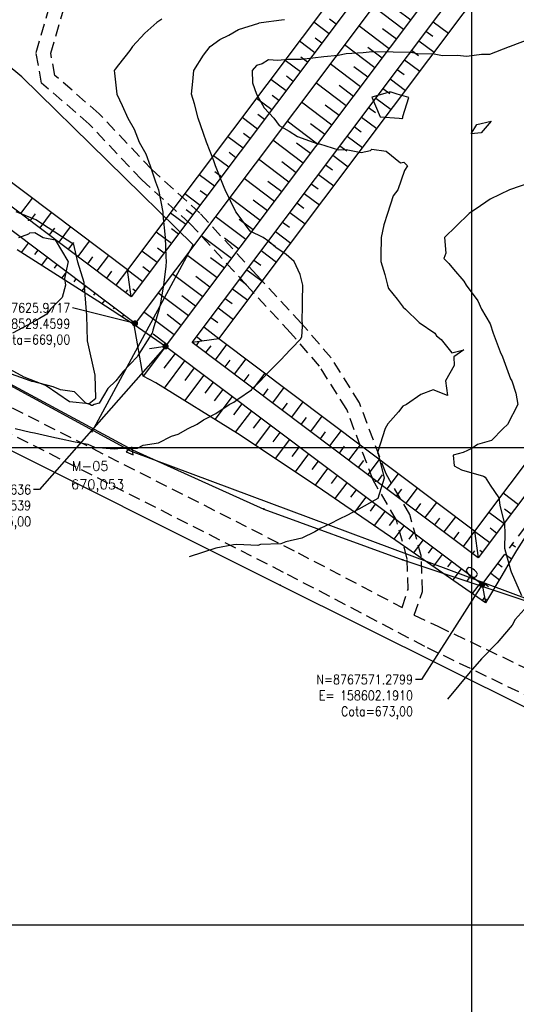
# Model space of a CAD drawing. Header units: millimetres. Extents: x 158365 to 159725, y 8767237 to 8767959.
# Tile 4 of 10: x 158505 to 158609, y 8767483 to 8767690. Entities that reach past the tile are written whole.
import ezdxf
from ezdxf.enums import TextEntityAlignment as Align

# ---------------------------------------------------------------- set-up
doc = ezdxf.new("R2010")
doc.units = ezdxf.units.MM
doc.header["$LTSCALE"] = 5
doc.linetypes.add('CENTER', pattern=[50.8, 31.75, -6.35, 6.35, -6.35])
doc.linetypes.add('DASHED', pattern=[0.75, 0.5, -0.25])
for name, color, linetype in [('$CURVAS1', 30, 'Continuous'), ('$CURVAS2', 40, 'Continuous'), ('AREA_ESPECIAL', 3, 'Continuous'), ('CASA', 6, 'Continuous'), ('CERCA', 3, 'CERCA_LINE'), ('ESTRADA_BARRO', 9, 'DASHED'), ('MALHA', 9, 'Continuous'), ('MALHA_100', 7, 'Continuous'), ('TER-BERMA', 103, 'Continuous'), ('TER-COORDENADAS', 101, 'Continuous'), ('TER-COTAS', 101, 'Continuous'), ('TER-EIXO', 100, 'CENTER'), ('TER-ESTACAS', 100, 'Continuous'), ('TER-OFFSET', 102, 'Continuous'), ('TER-OFFSET-LINHA', 101, 'Continuous'), ('TEXTO', 2, 'Continuous'), ('TXT_COORD', 3, 'Continuous')]:
    doc.layers.add(name, color=color, linetype=linetype)
doc.styles.add('GEOSIS', font='ROMANS.SHX')
doc.styles.add('ROMANS', font='romans.shx', dxfattribs={"width": 0.85})
doc.styles.add('SIMPLEX', font='simplex', dxfattribs={"height": 0.2})
doc.linetypes.add('CERCA_LINE', pattern='A,0.5,-0.2,["X",Standard,S=0.1,R=0,X=-0.1,Y=-0.05],-0.25', length=0.95)
doc.dimstyles.new('COTA-500-EXTERNA', dxfattribs={"dimtxt": 2, "dimasz": 1, "dimexe": 0, "dimexo": 3, "dimgap": 0.5, "dimtad": 1, "dimzin": 4, "dimdsep": 46, "dimtxsty": 'ROMANS', "dimblk1": 'DOT1', "dimblk2": 'DOT1', "dimsah": 1, "dimcen": 0.2, "dimclrd": 256, "dimclre": 256, "dimclrt": 102, "dimadec": 0, "dimazin": 0, "dimtfac": 1, "dimtix": 1, "dimtmove": 2, "dimatfit": 3, "dimldrblk": 'DOT1', "dimfxl": 0, "dimtvp": 0.025, "dimtolj": 1, "dimtzin": 4, "dimlwd": -1, "dimlwe": -1, "dimarcsym": 0})

# ---------------------------------------------------------------- blocks, each defined once
blk = doc.blocks.new('DOT1')
for q in [(0, 3.36), (0, -3.36)]:
    blk.add_line((0, 0), q)
at = {"linetype": 'ByBlock'}
blk.add_line((0, 0), (-1.2, 0), dxfattribs=at)
at = {"color": 0, "linetype": 'ByBlock', "const_width": 0.36}
blk.add_lwpolyline([(-0.18, 0, 1), (0.18, 0, 1)], format="xyb", close=True, dxfattribs=at)

msp = doc.modelspace()

# ---------------------------------------------------------------- linework, layer by layer
at = {"layer": '$CURVAS1'}
msp.add_polyline3d([(158504.353, 8767603.958, 670), (158507.556, 8767603.223, 670), (158508.388, 8767603.03, 670), (158512.057, 8767602.226, 670), (158514.006, 8767601.793, 670), (158516.571, 8767601.254, 670), (158519.557, 8767600.691, 670), (158520.989, 8767600.089, 670), (158525.055, 8767599.695, 670), (158525.848, 8767599.807, 670), (158528.52, 8767599.88, 670), (158529.971, 8767599.864, 670), (158531.175, 8767600.461, 670), (158534.407, 8767600.99, 670), (158537.114, 8767602.339, 670), (158538.528, 8767602.749, 670), (158540.625, 8767603.958, 670), (158542.468, 8767604.869, 670), (158543.827, 8767605.765, 670), (158546.36, 8767607.085, 670), (158549.209, 8767608.958, 670), (158550.148, 8767609.508, 670), (158550.993, 8767610.096, 670), (158553.858, 8767612.089, 670), (158554.11, 8767612.314, 670), (158555.724, 8767613.958, 670), (158557.171, 8767615.463, 670), (158560.225, 8767618.561, 670), (158560.486, 8767618.833, 670), (158560.587, 8767618.958, 670), (158564.135, 8767622.679, 670), (158564.437, 8767623.167, 670), (158564.546, 8767625.324, 670), (158564.509, 8767627.129, 670), (158564.553, 8767628.958, 670), (158564.569, 8767630.668, 670), (158564.631, 8767633.958, 670), (158564.067, 8767636.244, 670), (158562.832, 8767638.958, 670), (158561.135, 8767640.381, 670), (158558.981, 8767641.842, 670), (158557.508, 8767643.126, 670), (158556.318, 8767643.958, 670), (158553.576, 8767645.264, 670), (158550.872, 8767648.958, 670), (158550.604, 8767649.319, 670), (158548.347, 8767653.958, 670), (158548.164, 8767654.439, 670), (158546.319, 8767658.958, 670), (158545.943, 8767659.997, 670), (158544.472, 8767663.958, 670), (158543.824, 8767665.759, 670), (158542.671, 8767668.958, 670), (158541.907, 8767671.924, 670), (158541.327, 8767673.958, 670), (158541.568, 8767676.669, 670), (158541.764, 8767678.958, 670), (158543.828, 8767682.15, 670), (158545.231, 8767683.958, 670), (158547.199, 8767685.408, 670), (158549.118, 8767686.347, 670), (158551.136, 8767687.533, 670), (158555.383, 8767688.877, 670), (158555.453, 8767688.9, 670), (158555.878, 8767688.958, 670), (158560.127, 8767689.552, 670), (158560.762, 8767689.635, 670)], dxfattribs=at)
at = {"layer": '$CURVAS2'}
for points in [[(158535.058, 8767689.69, 669), (158534.051, 8767688.958, 669), (158531.514, 8767686.777, 669), (158528.944, 8767683.958, 669), (158528.34, 8767683.125, 669), (158526.017, 8767680.145, 669), (158525.279, 8767679.247, 669), (158525.069, 8767678.958, 669), (158525.13, 8767678.372, 669), (158525.626, 8767673.958, 669), (158526.747, 8767671.605, 669), (158527.933, 8767668.958, 669), (158529.259, 8767666.629, 669), (158530.32, 8767663.958, 669), (158531.697, 8767661.505, 669), (158532.643, 8767658.958, 669), (158533.758, 8767655.626, 669), (158534.41, 8767653.958, 669), (158535.277, 8767649.251, 669), (158535.297, 8767648.958, 669), (158535.307, 8767648.724, 669), (158535.79, 8767643.958, 669), (158535.9, 8767639.91, 669), (158535.995, 8767638.958, 669), (158535.917, 8767637.971, 669), (158535.41, 8767633.958, 669), (158534.771, 8767630.264, 669), (158534.547, 8767628.958, 669), (158533.219, 8767624.549, 669), (158533.046, 8767623.958, 669), (158532.974, 8767623.858, 669), (158532.488, 8767623.087, 669), (158530.183, 8767619.44, 669), (158529.936, 8767618.958, 669), (158526.941, 8767615.924, 669), (158525.407, 8767613.958, 669), (158523.742, 8767612.322, 669), (158521.919, 8767609.277, 669), (158520.902, 8767608.958, 669), (158520.523, 8767608.759, 669), (158520.345, 8767608.8, 669), (158520.004, 8767608.958, 669), (158519.158, 8767609.29, 669), (158516.755, 8767611.622, 669), (158513.875, 8767612.055, 669), (158512.291, 8767612.694, 669), (158508.008, 8767613.788, 669), (158507.853, 8767613.817, 669), (158507.478, 8767613.958, 669), (158503.604, 8767615.319, 669)], [(158612.138, 8767685.529, 671), (158608.077, 8767683.958, 671), (158607.958, 8767683.889, 671), (158607.877, 8767683.866, 671), (158603.752, 8767682.301, 671), (158602.09, 8767682.29, 671), (158598.984, 8767681.837, 671), (158597, 8767682.11, 671), (158593.882, 8767682.042, 671), (158592.136, 8767682.382, 671), (158588.672, 8767682.46, 671), (158587.291, 8767682.694, 671), (158583.522, 8767682.761, 671), (158582.378, 8767682.866, 671), (158578.515, 8767682.775, 671), (158577.277, 8767682.664, 671), (158573.69, 8767682.425, 671), (158571.998, 8767682.106, 671), (158568.997, 8767681.811, 671), (158566.707, 8767681.525, 671), (158564.269, 8767681.268, 671), (158561.579, 8767681.269, 671), (158559.383, 8767681.039, 671), (158557.439, 8767681.18, 671), (158556.117, 8767680.346, 671), (158554.927, 8767679.951, 671), (158554.017, 8767678.958, 671), (158554.108, 8767676.326, 671), (158554.947, 8767673.958, 671), (158556.506, 8767671.123, 671), (158558.514, 8767668.958, 671), (158559.657, 8767667.425, 671), (158561.774, 8767666.258, 671), (158563.492, 8767665.094, 671), (158566.769, 8767663.958, 671), (158567.741, 8767663.592, 671), (158568.127, 8767663.551, 671), (158572.111, 8767662.332, 671), (158573.716, 8767662.374, 671), (158576.829, 8767661.768, 671), (158578.818, 8767662.17, 671), (158579.062, 8767662.443, 671), (158582.08, 8767662.041, 671), (158585.11, 8767659.586, 671), (158585.807, 8767659.724, 671), (158586.591, 8767658.958, 671), (158585.9, 8767658.005, 671), (158584.535, 8767653.958, 671), (158583.549, 8767652.707, 671), (158582.349, 8767648.958, 671), (158581.608, 8767646.59, 671), (158581.04, 8767643.958, 671), (158581.002, 8767640.114, 671), (158580.995, 8767638.958, 671), (158581.811, 8767636.182, 671), (158582.389, 8767633.958, 671), (158582.595, 8767633.3, 671), (158584.366, 8767631.073, 671), (158585.629, 8767629.368, 671), (158586.176, 8767628.958, 671), (158589.012, 8767626.134, 671), (158592.305, 8767623.958, 671), (158592.62, 8767623.35, 671), (158593.611, 8767622.584, 671), (158595.845, 8767619.801, 671), (158598.398, 8767620.449, 671), (158596.249, 8767618.958, 671), (158596.332, 8767617.142, 671), (158594.546, 8767613.958, 671), (158594.941, 8767610.879, 671), (158591.963, 8767612.037, 671), (158589.363, 8767611.079, 671), (158586.346, 8767608.958, 671), (158585.592, 8767608.62, 671), (158584.674, 8767607.459, 671), (158582.425, 8767604.956, 671), (158581.898, 8767603.958, 671), (158580.321, 8767599.164, 671), (158580.26, 8767598.958, 671), (158580.31, 8767598.73, 671), (158580.391, 8767598.625, 671), (158581.701, 8767593.555, 671), (158580.376, 8767589.284, 671), (158579.731, 8767588.958, 671), (158576.375, 8767587.056, 671), (158573.819, 8767585.75, 671), (158572.372, 8767585.062, 671), (158570.23, 8767583.958, 671), (158568.364, 8767583.077, 671), (158567.119, 8767582.349, 671), (158564.411, 8767580.982, 671), (158561.043, 8767580.196, 671), (158559.981, 8767579.843, 671), (158555.787, 8767579.684, 671), (158555.179, 8767579.448, 671), (158550.791, 8767579.693, 671), (158550.114, 8767579.577, 671), (158546.365, 8767578.899, 671), (158540.819, 8767577.106, 671)], [(158583.136, 8767674.384, 672), (158582.693, 8767674.42, 672), (158581.356, 8767673.958, 672), (158579.07, 8767673.328, 672), (158580.844, 8767669.249, 672), (158584.816, 8767668.958, 672), (158585.388, 8767668.886, 672), (158585.457, 8767668.891, 672), (158585.611, 8767668.958, 672), (158585.602, 8767669.315, 672), (158586.861, 8767673.267, 672), (158584.367, 8767673.958, 672), (158583.136, 8767674.384, 672)], [(158604.127, 8767668.324, 671), (158601.97, 8767665.87, 671), (158599.906, 8767665.686, 671), (158601.092, 8767667.628, 671), (158604.127, 8767668.324, 671)], [(158612.204, 8767655.398, 672), (158607.964, 8767653.958, 672), (158607.929, 8767653.947, 672), (158607.914, 8767653.938, 672), (158603.894, 8767652.017, 672), (158600.934, 8767649.979, 672), (158600.149, 8767649.508, 672), (158599.457, 8767648.958, 672), (158596.74, 8767646.326, 672), (158594.286, 8767643.958, 672), (158594.575, 8767640.655, 672), (158594.144, 8767639.577, 672), (158594.794, 8767638.958, 672), (158595.22, 8767638.55, 672), (158596.224, 8767637.357, 672), (158598.368, 8767634.846, 672), (158598.864, 8767633.958, 672), (158601.282, 8767630.674, 672), (158602.042, 8767628.958, 672), (158603.876, 8767625.862, 672), (158604.518, 8767623.958, 672), (158605.959, 8767620.029, 672), (158606.492, 8767618.958, 672), (158608.139, 8767614.388, 672), (158608.418, 8767613.958, 672), (158609.231, 8767611.344, 672), (158609.706, 8767608.958, 672), (158607.5, 8767604.805, 672), (158606.577, 8767603.958, 672), (158604.178, 8767601.449, 672), (158601.263, 8767600.637, 672), (158600.031, 8767599.743, 672), (158598.249, 8767598.958, 672), (158596.121, 8767598.409, 672), (158596.306, 8767596.173, 672), (158597.85, 8767595.338, 672), (158602.473, 8767593.958, 672), (158602.847, 8767593.805, 672), (158603.864, 8767592.077, 672), (158605.674, 8767589.459, 672), (158605.772, 8767588.958, 672), (158605.942, 8767587.921, 672), (158606.879, 8767583.958, 672), (158606.944, 8767581.999, 672), (158606.863, 8767578.958, 672), (158606.858, 8767578.886, 672), (158608.132, 8767574.351, 672), (158608.254, 8767573.958, 672), (158610.443, 8767568.996, 672)], [(158505.076, 8767643.958, 668), (158507.218, 8767644.701, 668), (158507.436, 8767644.933, 668), (158508.458, 8767645.027, 668), (158510.226, 8767643.958, 668), (158512.693, 8767643.442, 668), (158515.41, 8767638.986, 668), (158515.428, 8767638.967, 668), (158515.427, 8767638.956, 668), (158514.661, 8767635.4, 668), (158514.871, 8767633.958, 668), (158514.21, 8767631.385, 668), (158511.733, 8767628.958, 668), (158510.956, 8767627.893, 668), (158509.449, 8767627.009, 668), (158507.064, 8767625.677, 668), (158503.785, 8767623.958, 668)], [(158611.008, 8767566.044, 672), (158609.115, 8767563.958, 672), (158608.521, 8767562.763, 672), (158605.699, 8767559.508, 672), (158605.347, 8767559.112, 672), (158605.192, 8767558.958, 672), (158602.045, 8767555.715, 672), (158599.705, 8767552.983, 672), (158594.974, 8767547.278, 672)]]:
    msp.add_polyline3d(points, dxfattribs=at)
at = {"layer": 'AREA_ESPECIAL'}
msp.add_lwpolyline([(158751.412, 8767728.562), (158539.163, 8767805.66), (158436.386, 8767649.323), (158528.618, 8767599.207), (158624.567, 8767563.495), (158697.924, 8767543.07)], close=True, dxfattribs=at)
msp.add_lwpolyline([(158520.402, 8767603.204), (158541.671, 8767642.412), (158505.734, 8767677.589), (158472.884, 8767704.842)], dxfattribs=at)
at = {"layer": 'CASA', "color": 2, "elevation": -705.681}
for points in [[(158515.756, 8767609.634), (158519.853, 8767609.211), (158521.245, 8767610.313), (158521.117, 8767615.102), (158519.504, 8767622.337), (158519.363, 8767627.658), (158518.824, 8767634.567), (158517.469, 8767638.791), (158516.66, 8767642.497), (158508.681, 8767647.673), (158504.551, 8767649.339)], [(158498.069, 8767619.168), (158506.179, 8767614.769), (158510.846, 8767612.94), (158515.756, 8767609.634)]]:
    msp.add_lwpolyline(points, dxfattribs=at)
at = {"layer": 'CERCA'}
for points, elevation in [([(158436.386, 8767649.323), (158528.896, 8767599.484)], -36.916), ([(158427.919, 8767637.134), (158559.859, 8767571.173), (158628.913, 8767536.842), (158673.41, 8767515.171), (158737.49, 8767482.47)], -36.787), ([(158528.896, 8767599.484), (158556.476, 8767587.101), (158585.598, 8767576.441), (158624.567, 8767563.495), (158697.92, 8767543.058), (158769.225, 8767539.085)], -36.916)]:
    msp.add_lwpolyline(points, dxfattribs=dict(at, elevation=elevation))
for p in [(158507.109, 8767647.62, -34.802), (158507.113, 8767647.633, 670.9), (158579.84, 8767592.929, -34.802), (158579.844, 8767592.941, 670.9), (158556.476, 8767587.101, -34.92), (158556.48, 8767587.114, 670.782), (158585.598, 8767576.441, -34.34), (158585.602, 8767576.454, 671.363), (158559.859, 8767571.173, -34.302), (158559.862, 8767571.186, 671.4)]:
    msp.add_point(p, dxfattribs=at)
at = {"layer": 'ESTRADA_BARRO'}
for p, q in [((158508.727, 8767682.721, -705.681), (158511.963, 8767693.83, -705.681)), ((158511.805, 8767682.56, -705.681), (158514.848, 8767693.007, -705.681)), ((158509.888, 8767676.316, -705.681), (158508.727, 8767682.721, -705.681)), ((158512.651, 8767677.896, -705.681), (158511.805, 8767682.56, -705.681)), ((158521.946, 8767669.891, -705.681), (158512.651, 8767677.896, -705.681)), ((158519.87, 8767667.72, -705.681), (158509.888, 8767676.316, -705.681)), ((158532.973, 8767658.191, -705.681), (158521.946, 8767669.891, -705.681)), ((158530.87, 8767656.048, -705.681), (158519.87, 8767667.72, -705.681)), ((158543.069, 8767649.042, -705.681), (158532.973, 8767658.191, -705.681)), ((158540.953, 8767646.91, -705.681), (158530.87, 8767656.048, -705.681)), ((158555.017, 8767636.047, -705.681), (158543.069, 8767649.042, -705.681)), ((158552.811, 8767634.014, -705.681), (158540.953, 8767646.91, -705.681)), ((158564.287, 8767626.01, -705.681), (158555.017, 8767636.047, -705.681)), ((158562.053, 8767624.007, -705.681), (158552.811, 8767634.014, -705.681)), ((158570.561, 8767618.797, -705.681), (158564.287, 8767626.01, -705.681)), ((158568.144, 8767617.004, -705.681), (158562.053, 8767624.007, -705.681)), ((158471.325, 8767619.111, -36.985), (158561.327, 8767573.492, -36.985)), ((158576.516, 8767609.311, -705.681), (158570.561, 8767618.797, -705.681)), ((158573.812, 8767607.975, -705.681), (158568.144, 8767617.004, -705.681)), ((158579.335, 8767593.171, -705.681), (158573.812, 8767607.975, -705.681)), ((158582.055, 8767594.463, -705.681), (158576.516, 8767609.311, -705.681)), ((158587.021, 8767585.982, -705.681), (158582.055, 8767594.463, -705.681)), ((158584.235, 8767584.802, -705.681), (158579.335, 8767593.171, -705.681)), ((158589.489, 8767577.123, -705.681), (158587.021, 8767585.982, -705.681)), ((158586.499, 8767576.674, -705.681), (158584.235, 8767584.802, -705.681)), ((158589.682, 8767569.839, -705.681), (158589.489, 8767577.123, -705.681)), ((158586.669, 8767570.279, -705.681), (158586.499, 8767576.674, -705.681)), ((158561.327, 8767573.492, -36.985), (158590.651, 8767558.093, -36.985)), ((158585.426, 8767566.484, -36.985), (158586.669, 8767570.279, -705.681)), ((158587.951, 8767564.856, -705.681), (158589.682, 8767569.839, -705.681)), ((158587.951, 8767564.856, -705.681), (158592.9, 8767562.56, -36.985)), ((158592.9, 8767562.56, -36.985), (158616.83, 8767551.169)), ((158590.651, 8767558.093, -36.985), (158617.161, 8767545.312, -36.985))]:
    msp.add_line(p, q, dxfattribs=at)
at = {"layer": 'ESTRADA_BARRO', "elevation": -36.985}
msp.add_lwpolyline([(158430.485, 8767645.064), (158454.579, 8767633.611), (158473.623, 8767623.552), (158563.62, 8767577.936), (158585.426, 8767566.484)], dxfattribs=at)
at = {"layer": 'MALHA'}
for p, q in [((158600, 8767959.373), (158600, 8767405.373)), ((158365.289, 8767600), (158993.297, 8767600)), ((158365.289, 8767500), (158908.208, 8767500)), ((158365.289, 8767500), (158993.297, 8767500))]:
    msp.add_line(p, q, dxfattribs=at)
at = {"layer": 'MALHA_100'}
msp.add_line((158365.289, 8767500), (158993.297, 8767500), dxfattribs=at)
at = {"layer": 'TER-BERMA'}
for p, q in [((158535.854, 8767621.164), (158669.879, 8767799.395)), ((158602.191, 8767571.28), (158535.854, 8767621.164))]:
    msp.add_line(p, q, dxfattribs=at)
for points in [[(158663.485, 8767804.203), (158529.46, 8767625.972), (158463.123, 8767675.855), (158597.148, 8767854.086)], [(158657.884, 8767803.41), (158528.667, 8767631.573), (158468.724, 8767676.648), (158597.941, 8767848.485)], [(158730.615, 8767748.718), (158601.398, 8767576.881), (158541.455, 8767621.957), (158670.672, 8767793.794)]]:
    msp.add_lwpolyline(points, close=True, dxfattribs=at)
at = {"layer": 'TER-EIXO', "ltscale": 0.05, "flags": 128}
msp.add_lwpolyline([(158602.191, 8767571.28), (158736.216, 8767749.511)], dxfattribs=at)
at = {"layer": 'TER-ESTACAS', "flags": 128}
msp.add_lwpolyline([(158602.191, 8767571.28), (158600.992, 8767572.181)], dxfattribs=at)
at = {"layer": 'TER-OFFSET'}
for p, q in [((158528.667, 8767631.573, -33.681), (158527.874, 8767637.174, -33.681)), ((158535.854, 8767621.164, -33.681), (158529.256, 8767625.701)), ((158547.056, 8767622.749, -33.681), (158541.455, 8767621.957, -33.681)), ((158535.854, 8767621.164, -33.681), (158531.185, 8767614.955)), ((158600.605, 8767582.482, -33.681), (158601.398, 8767576.881, -33.681)), ((158602.191, 8767571.28, -33.681), (158602.918, 8767567.445))]:
    msp.add_line(p, q, dxfattribs=at)
at = {"layer": 'TER-OFFSET', "elevation": -33.681}
for points in [[(158652.283, 8767802.617), (158527.874, 8767637.174), (158474.325, 8767677.441), (158598.734, 8767842.884)], [(158725.014, 8767747.925), (158600.605, 8767582.482), (158547.056, 8767622.749), (158671.465, 8767788.193)]]:
    msp.add_lwpolyline(points, close=True, dxfattribs=at)
at = {"layer": 'TER-OFFSET'}
msp.add_lwpolyline([(158620.79, 8767596.012), (158620.308, 8767595.192), (158614.754, 8767586.856), (158609.377, 8767578.388), (158608.366, 8767576.646), (158606.337, 8767573.167), (158602.918, 8767567.445), (158584.124, 8767580.531), (158567.602, 8767591.837), (158550.904, 8767602.91), (158533.845, 8767613.5), (158531.185, 8767614.955), (158529.256, 8767625.701), (158521.692, 8767630.617), (158504.753, 8767641.368)], dxfattribs=at)
at = {"layer": 'TER-OFFSET-LINHA'}
for p, q in [((158585.738, 8767687.501), (158579.344, 8767692.309)), ((158587.24, 8767689.499), (158584.251, 8767691.747)), ((158566.94, 8767689.124), (158570.137, 8767686.72)), ((158570.219, 8767689.787), (158571.639, 8767688.719)), ((158582.733, 8767683.505), (158576.339, 8767688.313)), ((158595.137, 8767686.689), (158591.94, 8767689.093)), ((158584.235, 8767685.503), (158581.324, 8767687.692)), ((158591.857, 8767686.027), (158590.437, 8767687.095)), ((158563.935, 8767685.128), (158567.132, 8767682.724)), ((158567.186, 8767685.811), (158568.634, 8767684.722)), ((158579.728, 8767679.508), (158573.334, 8767684.316)), ((158592.132, 8767682.693), (158588.935, 8767685.097)), ((158581.23, 8767681.506), (158578.241, 8767683.754)), ((158588.88, 8767682.009), (158587.432, 8767683.099)), ((158560.93, 8767681.132), (158564.127, 8767678.728)), ((158564.209, 8767681.794), (158565.629, 8767680.726)), ((158576.722, 8767675.512), (158570.329, 8767680.32)), ((158589.127, 8767678.696), (158585.93, 8767681.1)), ((158561.176, 8767677.819), (158562.624, 8767676.73)), ((158578.225, 8767677.51), (158575.313, 8767679.7)), ((158585.847, 8767678.034), (158584.427, 8767679.102)), ((158557.925, 8767677.136), (158561.121, 8767674.732)), ((158573.717, 8767671.516), (158567.323, 8767676.324)), ((158575.22, 8767673.514), (158572.231, 8767675.762)), ((158586.121, 8767674.7), (158582.924, 8767677.104)), ((158558.199, 8767673.802), (158559.619, 8767672.734)), ((158582.87, 8767674.017), (158581.422, 8767675.106)), ((158554.919, 8767673.14), (158558.116, 8767670.736)), ((158570.712, 8767667.52), (158564.318, 8767672.328)), ((158572.215, 8767669.518), (158569.303, 8767671.707)), ((158583.116, 8767670.704), (158579.919, 8767673.108)), ((158555.166, 8767669.827), (158556.614, 8767668.737)), ((158579.837, 8767670.042), (158578.417, 8767671.11)), ((158551.914, 8767669.143), (158555.111, 8767666.739)), ((158567.707, 8767663.523), (158561.313, 8767668.332)), ((158569.21, 8767665.522), (158566.221, 8767667.769)), ((158580.111, 8767666.708), (158576.914, 8767669.112)), ((158552.189, 8767665.809), (158553.609, 8767664.741)), ((158576.86, 8767666.025), (158575.412, 8767667.114)), ((158548.909, 8767665.147), (158552.106, 8767662.743)), ((158564.702, 8767659.527), (158558.308, 8767664.335)), ((158566.205, 8767661.525), (158563.293, 8767663.715)), ((158577.106, 8767662.712), (158573.909, 8767665.116)), ((158549.155, 8767661.834), (158550.604, 8767660.745)), ((158573.827, 8767662.049), (158572.407, 8767663.118)), ((158545.904, 8767661.151), (158549.101, 8767658.747)), ((158561.697, 8767655.531), (158555.303, 8767660.339)), ((158563.2, 8767657.529), (158560.211, 8767659.777)), ((158574.101, 8767658.715), (158570.904, 8767661.119)), ((158542.899, 8767657.155), (158546.096, 8767654.751)), ((158546.178, 8767657.817), (158547.599, 8767656.749)), ((158571.096, 8767654.719), (158567.899, 8767657.123)), ((158570.85, 8767658.032), (158569.402, 8767659.121)), ((158558.692, 8767651.535), (158552.298, 8767656.343)), ((158560.195, 8767653.533), (158557.283, 8767655.722)), ((158567.817, 8767654.057), (158566.397, 8767655.125)), ((158539.894, 8767653.159), (158543.091, 8767650.755)), ((158543.145, 8767653.842), (158544.594, 8767652.753)), ((158568.091, 8767650.723), (158564.894, 8767653.127)), ((158507.893, 8767652.199), (158505.489, 8767649.002)), ((158555.687, 8767647.539), (158549.293, 8767652.347)), ((158557.19, 8767649.537), (158554.201, 8767651.784)), ((158564.84, 8767650.04), (158563.392, 8767651.129)), ((158508.555, 8767648.92), (158507.487, 8767647.499)), ((158511.889, 8767649.194), (158509.485, 8767645.997)), ((158536.889, 8767649.162), (158540.086, 8767646.758)), ((158540.168, 8767649.824), (158541.589, 8767648.756)), ((158565.086, 8767646.727), (158561.889, 8767649.131)), ((158552.682, 8767643.542), (158546.288, 8767648.35)), ((158554.185, 8767645.541), (158551.273, 8767647.73)), ((158561.807, 8767646.065), (158560.387, 8767647.133)), ((158512.572, 8767645.943), (158511.483, 8767644.494)), ((158515.885, 8767646.189), (158513.481, 8767642.992)), ((158533.884, 8767645.166), (158537.081, 8767642.762)), ((158537.135, 8767645.849), (158538.584, 8767644.76)), ((158562.081, 8767642.731), (158558.884, 8767645.135)), ((158507.081, 8767642.8), (158505.6, 8767640.83)), ((158516.569, 8767642.938), (158515.479, 8767641.489)), ((158519.882, 8767643.184), (158517.478, 8767639.987)), ((158549.677, 8767639.546), (158543.283, 8767644.354)), ((158551.18, 8767641.544), (158548.19, 8767643.792)), ((158558.83, 8767642.047), (158557.382, 8767643.136)), ((158509.079, 8767641.297), (158508.4, 8767640.394)), ((158530.879, 8767641.17), (158534.076, 8767638.766)), ((158534.158, 8767641.832), (158535.579, 8767640.764)), ((158559.076, 8767638.734), (158555.879, 8767641.138)), ((158511.077, 8767639.795), (158509.835, 8767638.142)), ((158520.544, 8767639.905), (158519.476, 8767638.484)), ((158523.878, 8767640.179), (158521.474, 8767636.982)), ((158546.672, 8767635.55), (158540.278, 8767640.358)), ((158548.175, 8767637.548), (158545.263, 8767639.738)), ((158555.797, 8767638.072), (158554.377, 8767639.14)), ((158513.075, 8767638.292), (158512.535, 8767637.574)), ((158515.074, 8767636.79), (158514.069, 8767635.455)), ((158524.561, 8767636.928), (158523.472, 8767635.479)), ((158527.874, 8767637.174), (158525.47, 8767633.977)), ((158527.874, 8767637.174), (158531.071, 8767634.77)), ((158531.125, 8767637.857), (158532.574, 8767636.768)), ((158556.071, 8767634.738), (158552.874, 8767637.142)), ((158517.072, 8767635.287), (158516.625, 8767634.693)), ((158543.667, 8767631.554), (158537.273, 8767636.362)), ((158545.169, 8767633.552), (158542.18, 8767635.8)), ((158552.82, 8767634.055), (158551.372, 8767635.144)), ((158519.07, 8767633.785), (158518.304, 8767632.767)), ((158527.867, 8767633.004), (158527.468, 8767632.474)), ((158529.014, 8767633.188), (158529.569, 8767632.772)), ((158553.066, 8767630.742), (158549.869, 8767633.146)), ((158521.068, 8767632.282), (158520.765, 8767631.88)), ((158523.066, 8767630.78), (158522.533, 8767630.07)), ((158540.662, 8767627.558), (158534.268, 8767632.366)), ((158542.164, 8767629.556), (158539.253, 8767631.745)), ((158549.787, 8767630.08), (158548.366, 8767631.148)), ((158525.064, 8767629.277), (158524.899, 8767629.058)), ((158537.657, 8767623.561), (158531.263, 8767628.369)), ((158550.061, 8767626.746), (158546.864, 8767629.15)), ((158527.062, 8767627.775), (158526.735, 8767627.339)), ((158529.06, 8767626.272), (158528.836, 8767625.974)), ((158539.159, 8767625.559), (158536.17, 8767627.807)), ((158546.81, 8767626.062), (158545.361, 8767627.152)), ((158547.056, 8767622.749), (158543.859, 8767625.154)), ((158536.154, 8767621.563), (158533.26, 8767623.74)), ((158542.855, 8767622.155), (158542.254, 8767621.356)), ((158543.555, 8767622.254), (158542.356, 8767623.155)), ((158535.854, 8767621.164), (158532.487, 8767620.664)), ((158545.32, 8767621.273), (158544.252, 8767619.853)), ((158548.654, 8767621.547), (158546.25, 8767618.351)), ((158537.852, 8767619.661), (158535.529, 8767616.572)), ((158539.85, 8767618.159), (158535.551, 8767612.441)), ((158549.338, 8767618.296), (158548.248, 8767616.848)), ((158552.651, 8767618.542), (158550.247, 8767615.345)), ((158541.848, 8767616.656), (158539.864, 8767614.017)), ((158543.846, 8767615.154), (158539.816, 8767609.793)), ((158553.334, 8767615.291), (158552.245, 8767613.843)), ((158556.647, 8767615.537), (158554.243, 8767612.34)), ((158545.844, 8767613.651), (158544.113, 8767611.349)), ((158547.842, 8767612.148), (158546.049, 8767609.763)), ((158557.309, 8767612.258), (158556.241, 8767610.838)), ((158560.643, 8767612.532), (158558.239, 8767609.335)), ((158549.841, 8767610.646), (158546.213, 8767605.822)), ((158551.839, 8767609.143), (158550.109, 8767606.844)), ((158553.837, 8767607.641), (158550.478, 8767603.174)), ((158561.326, 8767609.281), (158560.237, 8767607.833)), ((158564.639, 8767609.527), (158562.235, 8767606.33)), ((158555.835, 8767606.138), (158554.229, 8767604.003)), ((158565.322, 8767606.276), (158564.233, 8767604.828)), ((158568.635, 8767606.522), (158566.231, 8767603.325)), ((158557.833, 8767604.636), (158554.661, 8767600.418)), ((158572.632, 8767603.517), (158570.228, 8767600.32)), ((158559.831, 8767603.133), (158558.349, 8767601.163)), ((158561.829, 8767601.631), (158558.836, 8767597.65)), ((158569.298, 8767603.243), (158568.229, 8767601.823)), ((158563.827, 8767600.128), (158562.307, 8767598.107)), ((158573.315, 8767600.266), (158572.226, 8767598.818)), ((158576.628, 8767600.512), (158574.224, 8767597.315)), ((158565.825, 8767598.626), (158563.01, 8767594.882)), ((158580.624, 8767597.507), (158578.22, 8767594.31)), ((158567.824, 8767597.123), (158566.527, 8767595.399)), ((158569.822, 8767595.621), (158567.185, 8767592.114)), ((158577.311, 8767597.261), (158576.222, 8767595.813)), ((158571.82, 8767594.118), (158570.557, 8767592.439)), ((158581.286, 8767594.228), (158580.218, 8767592.808)), ((158584.62, 8767594.502), (158582.216, 8767591.305)), ((158573.818, 8767592.616), (158571.319, 8767589.293)), ((158585.303, 8767591.251), (158584.214, 8767589.803)), ((158588.616, 8767591.497), (158586.212, 8767588.3)), ((158575.816, 8767591.113), (158574.643, 8767589.553)), ((158577.814, 8767589.611), (158575.45, 8767586.467)), ((158606.615, 8767590.474), (158609.812, 8767588.07)), ((158579.812, 8767588.108), (158578.728, 8767586.666)), ((158589.3, 8767588.246), (158588.211, 8767586.798)), ((158592.613, 8767588.492), (158590.209, 8767585.295)), ((158606.889, 8767587.14), (158608.31, 8767586.072)), ((158581.81, 8767586.606), (158579.58, 8767583.64)), ((158583.808, 8767585.103), (158582.729, 8767583.667)), ((158593.275, 8767585.213), (158592.207, 8767583.792)), ((158596.609, 8767585.487), (158594.205, 8767582.29)), ((158603.61, 8767586.478), (158606.807, 8767584.074)), ((158585.806, 8767583.601), (158583.711, 8767580.813)), ((158603.856, 8767583.165), (158605.305, 8767582.076)), ((158587.805, 8767582.098), (158586.813, 8767580.78)), ((158597.292, 8767582.236), (158596.203, 8767580.787)), ((158600.605, 8767582.482), (158598.201, 8767579.285)), ((158600.605, 8767582.482), (158603.802, 8767580.078)), ((158589.803, 8767580.596), (158587.819, 8767577.958)), ((158591.801, 8767579.093), (158590.864, 8767577.847)), ((158608.502, 8767579.672), (158609.189, 8767579.155)), ((158593.799, 8767577.59), (158591.925, 8767575.099)), ((158600.598, 8767578.312), (158600.199, 8767577.782)), ((158601.745, 8767578.497), (158602.3, 8767578.08)), ((158606.999, 8767577.674), (158608.366, 8767576.646)), ((158595.797, 8767576.088), (158594.969, 8767574.987)), ((158605.497, 8767575.676), (158606.378, 8767575.013)), ((158597.795, 8767574.585), (158596.032, 8767572.24)), ((158599.793, 8767573.083), (158598.965, 8767571.981)), ((158603.994, 8767573.678), (158605.821, 8767572.304)), ((158601.791, 8767571.58), (158600.138, 8767569.381)), ((158602.491, 8767571.679), (158603.539, 8767570.892)), ((158602.695, 8767568.622), (158602.191, 8767567.952)), ((158602.744, 8767568.361), (158603.242, 8767567.987))]:
    msp.add_line(p, q, dxfattribs=at)
at = {"layer": 'TXT_COORD', "elevation": -741.352}
msp.add_lwpolyline([(158528.85, 8767600.056), (158527.598, 8767599.05), (158529.095, 8767598.469)], close=True, dxfattribs=at)

# ---------------------------------------------------------------- texts
at = {"layer": 'TER-COORDENADAS', "color": 102, "char_height": 2, "attachment_point": 3, "style": 'ROMANS'}
for s, insert in [('N=8767625.9717\\PE= 158529.4599\\PCota=669,00', (158515.89, 8767630.247)), ('N=8767621.1636\\PE= 158535.8539\\PCota=673,00', (158507.671, 8767592.169)), ('N=8767571.2799\\PE= 158602.1910 \\PCota=673,00', (158587.711, 8767552.399))]:
    msp.add_mtext(s, dxfattribs=dict(at, insert=insert))
at = {"layer": 'TER-ESTACAS', "style": 'SIMPLEX'}
msp.add_text('0', height=2.5, rotation=53.0578, dxfattribs=at).set_placement((158600.392, 8767572.215))
at = {"layer": 'TEXTO', "style": 'GEOSIS'}
for s, p in [('M-05', (158516.191, 8767594.512, -744.352)), ('670,053', (158516.037, 8767590.663, 622.847))]:
    msp.add_text(s, height=2, dxfattribs=at).set_placement(p, align=Align.BOTTOM_LEFT)

# ---------------------------------------------------------------- dimensions: what is measured, and where the dimension line sits
at = {"layer": 'TER-COTAS'}
msp.add_linear_dim(base=(158576.538, 8767859.575, -33.681), p1=(158474.325, 8767677.441, -33.681), p2=(158598.734, 8767842.884, -33.681), angle=53.05779, dimstyle='COTA-500-EXTERNA', dxfattribs=at).render()

# ---------------------------------------------------------------- leaders
at = {"layer": 'TER-COORDENADAS', "annotation_type": 0, "has_hookline": 1, "hookline_direction": 1}
for points, text_width in [([(158529.46, 8767625.972), (158516.39, 8767629.247)], 21.938), ([(158535.854, 8767621.164), (158509.471, 8767591.169), (158508.171, 8767591.169)], 21.938), ([(158602.191, 8767571.28), (158589.511, 8767551.399), (158588.211, 8767551.399)], 21.857)]:
    msp.add_leader(points, dimstyle='COTA-500-EXTERNA', override={"dimasz": 1.3, "dimgap": 0.5, "dimtad": 0, "dimldrblk": 'Dot'}, dxfattribs=dict(at, text_width=text_width))

doc.saveas('drawing.dxf')
